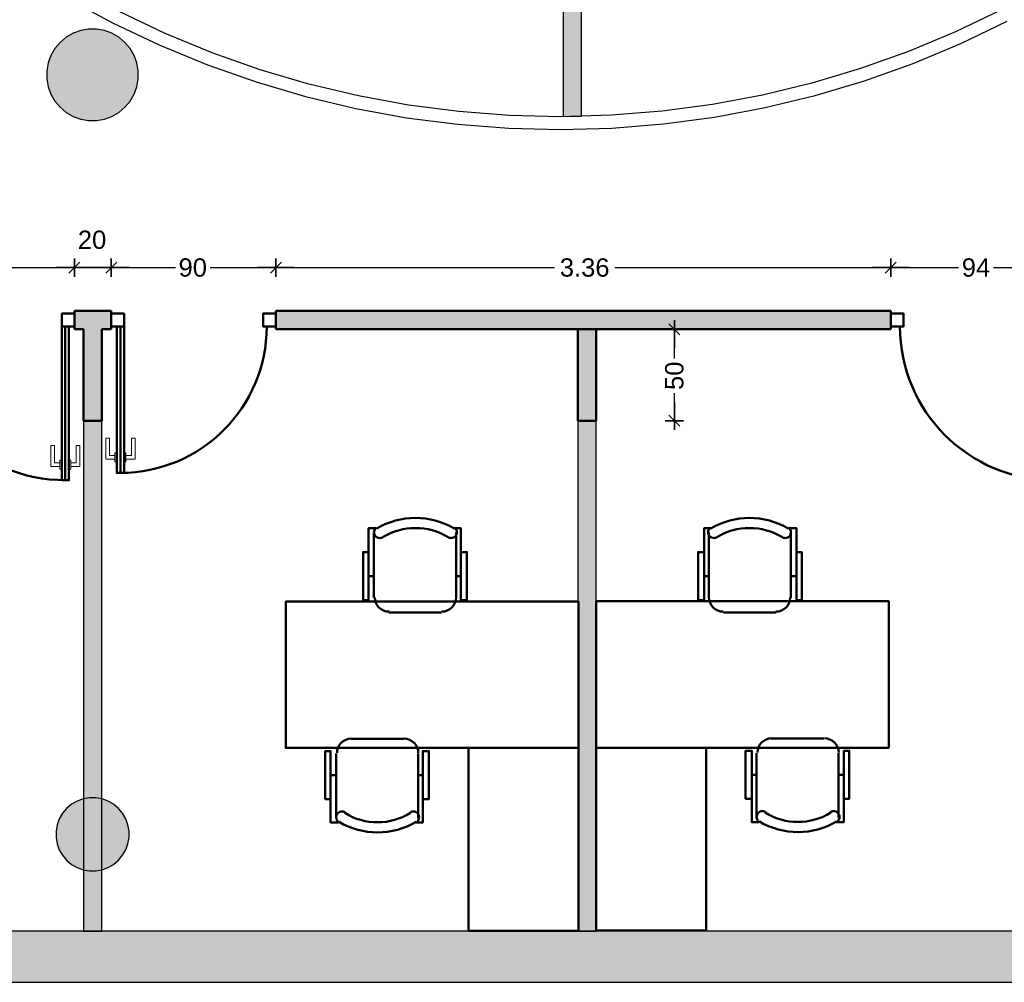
# Model space of a CAD drawing. Header units: metres. Extents: x -1 to 430, y -6 to 31.
# Tile 11 of 19: x 410.34 to 415.72, y 12.84 to 18.1. Entities that reach past the tile are written whole.
import ezdxf

# ---------------------------------------------------------------- set-up
doc = ezdxf.new("R2010")
doc.units = ezdxf.units.M
doc.header["$PDMODE"] = 65
doc.linetypes.add('CONTINUA', pattern=[0])
doc.linetypes.add('VERDECKT', pattern=[9.525, 6.35, -3.175])
for name, color, linetype, lineweight in [('3D P1 MURS EXISTENTS', 7, 'CONTINUA', 25), ('3D P1 MURS NOUS', 7, 'CONTINUA', 25), ('3D P1 PILAR', 7, 'CONTINUA', 25), ('P1 MAMPARES', 7, 'CONTINUA', 25), ('P1 MOBLES', 7, 'CONTINUA', 25)]:
    doc.layers.add(name, color=color, linetype=linetype, lineweight=lineweight)
doc.styles.add('ARIAL', font='arial.ttf')
doc.dimstyles.new('DIMSTYLE_5', dxfattribs={"dimtxt": 0.1, "dimasz": 0.1, "dimexe": 0, "dimexo": 1e-06, "dimgap": 0.05, "dimtad": 0, "dimdec": 0, "dimlfac": 100, "dimrnd": 1, "dimzin": 4, "dimdsep": 46, "dimtxsty": 'ARIAL', "dimblk1": 'ALL_ML_STRICH', "dimblk2": 'ALL_ML_STRICH', "dimsah": 1, "dimcen": 0, "dimse1": 1, "dimse2": 1, "dimclrd": 2, "dimclre": 2, "dimclrt": 2, "dimadec": 0, "dimazin": 0, "dimtfac": 1, "dimtdec": 0, "dimtix": 1, "dimtmove": 2, "dimatfit": 3, "dimfxl": 0, "dimtzin": 0, "dimlwd": 0, "dimlwe": 35, "dimarcsym": 0})
doc.dimstyles.new('DIMSTYLE_6', dxfattribs={"dimtxt": 0.1, "dimasz": 0.1, "dimexe": 0, "dimexo": 1e-06, "dimgap": 0.05, "dimtad": 0, "dimrnd": 0.01, "dimzin": 4, "dimdsep": 46, "dimtxsty": 'ARIAL', "dimblk1": 'ALL_ML_STRICH', "dimblk2": 'ALL_ML_STRICH', "dimsah": 1, "dimcen": 0, "dimse1": 1, "dimse2": 1, "dimclrd": 2, "dimclre": 2, "dimclrt": 2, "dimadec": 0, "dimazin": 0, "dimtfac": 1, "dimtdec": 0, "dimtix": 1, "dimtmove": 2, "dimatfit": 3, "dimfxl": 0, "dimtzin": 0, "dimlwd": 0, "dimlwe": 35, "dimarcsym": 0})
doc.dimstyles.new('DIMSTYLE_7', dxfattribs={"dimtxt": 0.1, "dimasz": 0.1, "dimexe": 0, "dimexo": 1e-06, "dimgap": 0.05, "dimtad": 2, "dimdec": 0, "dimlfac": 100, "dimrnd": 1, "dimzin": 4, "dimdsep": 46, "dimtxsty": 'ARIAL', "dimblk1": 'ALL_ML_STRICH', "dimblk2": 'ALL_ML_STRICH', "dimsah": 1, "dimcen": 0, "dimse1": 1, "dimse2": 1, "dimclrd": 2, "dimclre": 2, "dimclrt": 2, "dimadec": 0, "dimazin": 0, "dimtfac": 1, "dimtdec": 0, "dimtix": 1, "dimtmove": 2, "dimatfit": 3, "dimfxl": 0, "dimtvp": 1.2, "dimtzin": 0, "dimlwd": 0, "dimlwe": 35, "dimarcsym": 0})

# ---------------------------------------------------------------- blocks, each defined once
blk = doc.blocks.new('_CLOSEDFILLED')
at = {"color": 0, "linetype": 'ByBlock', "lineweight": -2}
blk.add_solid([(-1, 0), (0, 0), (-1, 0)], dxfattribs=at)
blk = doc.blocks.new('ALL_ML_STRICH')
at = {"color": 0, "linetype": 'ByBlock', "lineweight": -2}
for p, q in [((-1, 0), (0.5, 0)), ((-0.3, -0.3), (0.3, 0.3)), ((0, -0.5), (0, 0.5))]:
    blk.add_line(p, q, dxfattribs=at)
blk = doc.blocks.new('*D41')
at = {"layer": 'DEFPOINTS', "color": 2, "linetype": 'CONTINUA', "lineweight": 35, "transparency": 33554687}
for p in [(409.695, 16.7461), (409.695, 16.5095), (410.635, 16.5095)]:
    blk.add_point(p, dxfattribs=at)
at = {"layer": 'P1 MAMPARES', "color": 2, "linetype": 'CONTINUA', "lineweight": -2, "transparency": 33554687}
for p, q in [((409.695, 16.7461), (410.0657, 16.7461)), ((410.2557, 16.7461), (410.635, 16.7461))]:
    blk.add_line(p, q, dxfattribs=at)
at = {"layer": 'P1 MAMPARES', "color": 2, "linetype": 'CONTINUA', "lineweight": 35, "transparency": 33554687, "xscale": 0.1, "yscale": 0.1, "zscale": 0.1, "rotation": 180}
blk.add_blockref('ALL_ML_STRICH', (409.695, 16.7461), dxfattribs=at)
at = {"layer": 'P1 MAMPARES', "color": 2, "linetype": 'CONTINUA', "lineweight": 35, "transparency": 33554687, "xscale": 0.1, "yscale": 0.1, "zscale": 0.1}
blk.add_blockref('ALL_ML_STRICH', (410.635, 16.7461), dxfattribs=at)
at = {"layer": 'P1 MAMPARES', "color": 2, "linetype": 'CONTINUA', "lineweight": 35, "transparency": 33554687, "insert": (410.1607, 16.7461), "char_height": 0.1, "width": 0.2, "attachment_point": 5, "style": 'ARIAL'}
blk.add_mtext('\\A1;{94}', dxfattribs=at)
blk = doc.blocks.new('*D42')
at = {"layer": 'DEFPOINTS', "color": 2, "linetype": 'CONTINUA', "lineweight": 35, "transparency": 33554687}
for p in [(410.635, 16.7461), (410.635, 16.5095), (410.8361, 16.5095)]:
    blk.add_point(p, dxfattribs=at)
at = {"layer": 'P1 MAMPARES', "color": 2, "linetype": 'CONTINUA', "lineweight": -2, "transparency": 33554687}
blk.add_line((410.635, 16.7461), (410.8361, 16.7461), dxfattribs=at)
at = {"layer": 'P1 MAMPARES', "color": 2, "linetype": 'CONTINUA', "lineweight": 35, "transparency": 33554687, "xscale": 0.1, "yscale": 0.1, "zscale": 0.1, "rotation": 180}
blk.add_blockref('ALL_ML_STRICH', (410.635, 16.7461), dxfattribs=at)
at = {"layer": 'P1 MAMPARES', "color": 2, "linetype": 'CONTINUA', "lineweight": 35, "transparency": 33554687, "xscale": 0.1, "yscale": 0.1, "zscale": 0.1}
blk.add_blockref('ALL_ML_STRICH', (410.8361, 16.7461), dxfattribs=at)
at = {"layer": 'P1 MAMPARES', "color": 2, "linetype": 'CONTINUA', "lineweight": 35, "transparency": 33554687, "insert": (410.7312, 16.8978), "char_height": 0.1, "width": 0.2, "attachment_point": 5, "style": 'ARIAL'}
blk.add_mtext('\\A1;{20}', dxfattribs=at)
blk = doc.blocks.new('*D43')
at = {"layer": 'DEFPOINTS', "color": 2, "linetype": 'CONTINUA', "lineweight": 35, "transparency": 33554687}
for p in [(410.8361, 16.7461), (410.8361, 16.5095), (411.7361, 16.5095)]:
    blk.add_point(p, dxfattribs=at)
at = {"layer": 'P1 MAMPARES', "color": 2, "linetype": 'CONTINUA', "lineweight": -2, "transparency": 33554687}
for p, q in [((410.8361, 16.7461), (411.1867, 16.7461)), ((411.3767, 16.7461), (411.7361, 16.7461))]:
    blk.add_line(p, q, dxfattribs=at)
at = {"layer": 'P1 MAMPARES', "color": 2, "linetype": 'CONTINUA', "lineweight": 35, "transparency": 33554687, "xscale": 0.1, "yscale": 0.1, "zscale": 0.1, "rotation": 180}
blk.add_blockref('ALL_ML_STRICH', (410.8361, 16.7461), dxfattribs=at)
at = {"layer": 'P1 MAMPARES', "color": 2, "linetype": 'CONTINUA', "lineweight": 35, "transparency": 33554687, "xscale": 0.1, "yscale": 0.1, "zscale": 0.1}
blk.add_blockref('ALL_ML_STRICH', (411.7361, 16.7461), dxfattribs=at)
at = {"layer": 'P1 MAMPARES', "color": 2, "linetype": 'CONTINUA', "lineweight": 35, "transparency": 33554687, "insert": (411.2817, 16.7461), "char_height": 0.1, "width": 0.2, "attachment_point": 5, "style": 'ARIAL'}
blk.add_mtext('\\A1;{90}', dxfattribs=at)
blk = doc.blocks.new('*D44')
at = {"layer": 'DEFPOINTS', "color": 2, "linetype": 'CONTINUA', "lineweight": 35, "transparency": 33554687}
for p in [(411.7361, 16.7461), (411.7361, 16.5095), (415.0981, 16.5095)]:
    blk.add_point(p, dxfattribs=at)
at = {"layer": 'P1 MAMPARES', "color": 2, "linetype": 'CONTINUA', "lineweight": -2, "transparency": 33554687}
for p, q in [((411.7361, 16.7461), (413.2594, 16.7461)), ((413.5894, 16.7461), (415.0981, 16.7461))]:
    blk.add_line(p, q, dxfattribs=at)
at = {"layer": 'P1 MAMPARES', "color": 2, "linetype": 'CONTINUA', "lineweight": 35, "transparency": 33554687, "xscale": 0.1, "yscale": 0.1, "zscale": 0.1, "rotation": 180}
blk.add_blockref('ALL_ML_STRICH', (411.7361, 16.7461), dxfattribs=at)
at = {"layer": 'P1 MAMPARES', "color": 2, "linetype": 'CONTINUA', "lineweight": 35, "transparency": 33554687, "xscale": 0.1, "yscale": 0.1, "zscale": 0.1}
blk.add_blockref('ALL_ML_STRICH', (415.0981, 16.7461), dxfattribs=at)
at = {"layer": 'P1 MAMPARES', "color": 2, "linetype": 'CONTINUA', "lineweight": 35, "transparency": 33554687, "insert": (413.4244, 16.7461), "char_height": 0.1, "width": 0.4, "attachment_point": 5, "style": 'ARIAL'}
blk.add_mtext('\\A1;{\\A1;{3.36\\H0.066000;\\S^ ;}}', dxfattribs=at)
blk = doc.blocks.new('*D45')
at = {"layer": 'DEFPOINTS', "color": 2, "linetype": 'CONTINUA', "lineweight": 35, "transparency": 33554687}
for p in [(415.0981, 16.7461), (415.0981, 16.5095), (416.0381, 16.5095)]:
    blk.add_point(p, dxfattribs=at)
at = {"layer": 'P1 MAMPARES', "color": 2, "linetype": 'CONTINUA', "lineweight": -2, "transparency": 33554687}
for p, q in [((415.0981, 16.7461), (415.4688, 16.7461)), ((415.6588, 16.7461), (416.0381, 16.7461))]:
    blk.add_line(p, q, dxfattribs=at)
at = {"layer": 'P1 MAMPARES', "color": 2, "linetype": 'CONTINUA', "lineweight": 35, "transparency": 33554687, "xscale": 0.1, "yscale": 0.1, "zscale": 0.1, "rotation": 180}
blk.add_blockref('ALL_ML_STRICH', (415.0981, 16.7461), dxfattribs=at)
at = {"layer": 'P1 MAMPARES', "color": 2, "linetype": 'CONTINUA', "lineweight": 35, "transparency": 33554687, "xscale": 0.1, "yscale": 0.1, "zscale": 0.1}
blk.add_blockref('ALL_ML_STRICH', (416.0381, 16.7461), dxfattribs=at)
at = {"layer": 'P1 MAMPARES', "color": 2, "linetype": 'CONTINUA', "lineweight": 35, "transparency": 33554687, "insert": (415.5638, 16.7461), "char_height": 0.1, "width": 0.2, "attachment_point": 5, "style": 'ARIAL'}
blk.add_mtext('\\A1;{94}', dxfattribs=at)
blk = doc.blocks.new('*D49')
at = {"layer": 'DEFPOINTS', "color": 2, "linetype": 'CONTINUA', "lineweight": 35, "transparency": 33554687}
for p in [(413.4874, 16.4095), (413.4874, 15.9095), (413.9147, 15.9095)]:
    blk.add_point(p, dxfattribs=at)
at = {"layer": 'P1 MAMPARES', "color": 2, "linetype": 'CONTINUA', "lineweight": -2, "transparency": 33554687}
for p, q in [((413.9147, 16.2501), (413.9147, 16.4095)), ((413.9147, 15.9095), (413.9147, 16.0601))]:
    blk.add_line(p, q, dxfattribs=at)
at = {"layer": 'P1 MAMPARES', "color": 2, "linetype": 'CONTINUA', "lineweight": 35, "transparency": 33554687, "xscale": 0.1, "yscale": 0.1, "zscale": 0.1}
for p, rotation in [((413.9147, 16.4095), 90), ((413.9147, 15.9095), 270)]:
    blk.add_blockref('ALL_ML_STRICH', p, dxfattribs=dict(at, rotation=rotation))
at = {"layer": 'P1 MAMPARES', "color": 2, "linetype": 'CONTINUA', "lineweight": 35, "transparency": 33554687, "insert": (413.9147, 16.1551), "char_height": 0.1, "width": 0.2, "attachment_point": 5, "rotation": 90, "style": 'ARIAL'}
blk.add_mtext('\\A1;{50}', dxfattribs=at)

msp = doc.modelspace()

# ---------------------------------------------------------------- hatches: boundary and pattern name
at = {"layer": '3D P1 MURS EXISTENTS', "linetype": 'CONTINUA', "lineweight": 18, "true_color": 0xa0a0a0, "transparency": 33554687}
msp.add_hatch(color=253, dxfattribs=at).paths.add_polyline_path([(398.2417, 12.8406), (423.6575, 12.8406), (423.7155, 13.1206), (398.2972, 13.1206)])
at = {"layer": '3D P1 MURS NOUS', "linetype": 'CONTINUA', "lineweight": 18, "true_color": 0x006e00, "transparency": 33554687}
for points in [[(413.3066, 20.82), (413.3066, 17.5712), (413.4066, 17.5741), (413.4066, 20.82)], [(410.685, 15.9095), (410.685, 13.1206), (410.785, 13.1206), (410.785, 15.9095)], [(413.3874, 15.9095), (413.3874, 13.1206), (413.4874, 13.1206), (413.4874, 15.9095)]]:
    msp.add_hatch(color=96, dxfattribs=at).paths.add_polyline_path(points)
at = {"layer": '3D P1 PILAR', "linetype": 'CONTINUA', "lineweight": 18, "transparency": 33554687}
for points in [[(410.7556, 18.0491), (410.7119, 18.0491), (410.6689, 18.0416), (410.6278, 18.0266), (410.59, 18.0048), (410.5565, 17.9767), (410.5284, 17.9432), (410.5066, 17.9054), (410.4916, 17.8643), (410.484, 17.8213), (410.484, 17.7776), (410.4916, 17.7346), (410.5066, 17.6935), (410.5284, 17.6557), (410.5565, 17.6222), (410.59, 17.5942), (410.6278, 17.5723), (410.6689, 17.5574), (410.7119, 17.5498), (410.7556, 17.5498), (410.7986, 17.5574), (410.8396, 17.5723), (410.8775, 17.5942), (410.911, 17.6222), (410.939, 17.6557), (410.9609, 17.6935), (410.9758, 17.7346), (410.9834, 17.7776), (410.9834, 17.8213), (410.9758, 17.8643), (410.9609, 17.9054), (410.939, 17.9432), (410.911, 17.9767), (410.8775, 18.0048), (410.8396, 18.0266), (410.7986, 18.0416)], [(410.7512, 13.8492), (410.7163, 13.8492), (410.6818, 13.8431), (410.649, 13.8312), (410.6187, 13.8137), (410.5919, 13.7912), (410.5695, 13.7645), (410.552, 13.7342), (410.54, 13.7014), (410.534, 13.6669), (410.534, 13.632), (410.54, 13.5976), (410.552, 13.5647), (410.5695, 13.5345), (410.5919, 13.5077), (410.6187, 13.4852), (410.649, 13.4677), (410.6818, 13.4558), (410.7163, 13.4497), (410.7512, 13.4497), (410.7856, 13.4558), (410.8185, 13.4677), (410.8487, 13.4852), (410.8755, 13.5077), (410.898, 13.5345), (410.9154, 13.5647), (410.9274, 13.5976), (410.9335, 13.632), (410.9335, 13.6669), (410.9274, 13.7014), (410.9154, 13.7342), (410.898, 13.7645), (410.8755, 13.7912), (410.8487, 13.8137), (410.8185, 13.8312), (410.7856, 13.8431)]]:
    msp.add_hatch(color=9, dxfattribs=at).paths.add_polyline_path(points)
at = {"layer": 'P1 MAMPARES', "linetype": 'VERDECKT', "lineweight": 25, "transparency": 33554687}
for points in [[(410.685, 16.4095), (410.685, 15.9095), (410.785, 15.9095), (410.785, 16.4095), (410.8361, 16.4095), (410.8361, 16.5095), (410.635, 16.5095), (410.635, 16.4095)], [(413.3874, 16.4095), (413.3874, 15.9095), (413.4874, 15.9095), (413.4874, 16.4095), (415.0981, 16.4095), (415.0981, 16.5095), (411.7361, 16.5095), (411.7361, 16.4095)]]:
    msp.add_hatch(color=180, dxfattribs=at).paths.add_polyline_path(points)

# ---------------------------------------------------------------- linework, layer by layer
at = {"layer": '3D P1 MURS EXISTENTS', "color": 7, "linetype": 'CONTINUA', "lineweight": 25, "transparency": 33554687}
for p, q in [((410.5993, 18.2166), (410.8472, 18.0827)), ((411.1301, 18.0259), (410.8788, 18.1451)), ((415.7026, 18.1546), (415.4518, 18.0344)), ((415.4804, 17.9705), (415.7346, 18.0923)), ((410.8472, 18.0827), (411.1018, 17.9618)), ((415.4518, 18.0344), (415.1951, 17.9275)), ((411.3873, 17.9199), (411.1301, 18.0259)), ((411.1018, 17.9618), (411.3623, 17.8545)), ((415.1951, 17.9275), (414.9331, 17.8341)), ((415.2203, 17.8621), (415.4804, 17.9705)), ((411.6497, 17.8276), (411.3873, 17.9199)), ((411.3623, 17.8545), (411.6282, 17.761)), ((411.9165, 17.7491), (411.6497, 17.8276)), ((414.9331, 17.8341), (414.6665, 17.7546)), ((414.9548, 17.7675), (415.2203, 17.8621)), ((414.6848, 17.687), (414.9548, 17.7675)), ((411.6282, 17.761), (411.8985, 17.6815)), ((412.1871, 17.6847), (411.9165, 17.7491)), ((414.6665, 17.7546), (414.3962, 17.6891)), ((411.8985, 17.6815), (412.1727, 17.6162)), ((412.4607, 17.6346), (412.1871, 17.6847)), ((414.3962, 17.6891), (414.1228, 17.6379)), ((414.4109, 17.6206), (414.6848, 17.687)), ((412.1727, 17.6162), (412.4499, 17.5654)), ((412.7365, 17.5988), (412.4607, 17.6346)), ((414.1228, 17.6379), (413.8472, 17.601)), ((414.1339, 17.5687), (414.4109, 17.6206)), ((412.4499, 17.5654), (412.7293, 17.5292)), ((413.0138, 17.5776), (412.7365, 17.5988)), ((413.2919, 17.5708), (413.0138, 17.5776)), ((413.5699, 17.5787), (413.2919, 17.5708)), ((413.8472, 17.601), (413.5699, 17.5787)), ((413.8546, 17.5314), (414.1339, 17.5687)), ((412.7293, 17.5292), (413.0103, 17.5076)), ((413.0103, 17.5076), (413.292, 17.5008)), ((413.292, 17.5008), (413.5737, 17.5087)), ((413.5737, 17.5087), (413.8546, 17.5314)), ((423.7155, 13.1206), (398.2972, 13.1206)), ((398.2417, 12.8406), (423.6575, 12.8406))]:
    msp.add_line(p, q, dxfattribs=at)
at = {"layer": '3D P1 MURS NOUS', "color": 7, "linetype": 'CONTINUA', "lineweight": 25, "transparency": 33554687}
for p, q in [((413.3066, 20.82), (413.3066, 17.5712)), ((413.4066, 17.5741), (413.4066, 20.82)), ((413.3066, 17.5712), (413.4066, 17.5741)), ((410.685, 15.9095), (410.685, 13.1206)), ((410.785, 15.9095), (410.685, 15.9095)), ((410.785, 13.1206), (410.785, 15.9095)), ((413.3874, 15.9095), (413.3874, 13.1206)), ((413.4874, 15.9095), (413.3874, 15.9095)), ((413.4874, 13.1206), (413.4874, 15.9095)), ((410.685, 13.1206), (410.785, 13.1206)), ((413.3874, 13.1206), (413.4874, 13.1206))]:
    msp.add_line(p, q, dxfattribs=at)
at = {"layer": '3D P1 MURS NOUS', "color": 4, "linetype": 'CONTINUA', "lineweight": 50, "transparency": 33554687}
for p, q in [((410.635, 16.4095), (410.635, 16.5095)), ((410.8361, 16.5095), (410.635, 16.5095)), ((410.8361, 16.5095), (410.8361, 16.4095)), ((411.7361, 16.4095), (411.7361, 16.5095)), ((415.0981, 16.5095), (411.7361, 16.5095)), ((415.0981, 16.5095), (415.0981, 16.4095)), ((410.585, 16.4245), (410.585, 15.5845)), ((410.8861, 16.4245), (410.8861, 15.6245)), ((410.635, 16.4095), (410.685, 16.4095)), ((410.685, 16.4095), (410.685, 15.9095)), ((410.785, 16.4095), (410.8361, 16.4095)), ((410.785, 15.9095), (410.785, 16.4095)), ((411.7361, 16.4095), (415.0981, 16.4095)), ((413.3874, 16.4095), (413.3874, 15.9095)), ((413.4874, 16.4095), (413.3874, 16.4095)), ((413.4874, 15.9095), (413.4874, 16.4095)), ((410.685, 15.9095), (410.785, 15.9095)), ((413.3874, 15.9095), (413.4874, 15.9095))]:
    msp.add_line(p, q, dxfattribs=at)
for points in [[(410.565, 16.4945), (410.635, 16.4945), (410.635, 16.4245), (410.565, 16.4245), (410.565, 16.4945)], [(410.9061, 16.4945), (410.8361, 16.4945), (410.8361, 16.4245), (410.9061, 16.4245), (410.9061, 16.4945)], [(411.7361, 16.4945), (411.6661, 16.4945), (411.6661, 16.4245), (411.7361, 16.4245), (411.7361, 16.4945)], [(415.0981, 16.4945), (415.1681, 16.4945), (415.1681, 16.4245), (415.0981, 16.4245), (415.0981, 16.4945)]]:
    msp.add_lwpolyline(points, close=True, dxfattribs=at)
for centre, radius, start, end in [((410.585, 16.4245), 0.84, 180, 270), ((410.8861, 16.4245), 0.8, 270, 0), ((415.9881, 16.4245), 0.84, 180, 270)]:
    msp.add_arc(centre, radius, start, end, dxfattribs=at)
at = {"layer": '3D P1 PILAR', "color": 7, "linetype": 'CONTINUA', "lineweight": 25, "transparency": 33554687}
for p, q in [((410.6689, 18.0416), (410.6278, 18.0266)), ((410.7119, 18.0491), (410.6689, 18.0416)), ((410.7556, 18.0491), (410.7119, 18.0491)), ((410.7986, 18.0416), (410.7556, 18.0491)), ((410.8396, 18.0266), (410.7986, 18.0416)), ((410.59, 18.0048), (410.5565, 17.9767)), ((410.6278, 18.0266), (410.59, 18.0048)), ((410.8775, 18.0048), (410.8396, 18.0266)), ((410.911, 17.9767), (410.8775, 18.0048)), ((410.5284, 17.9432), (410.5066, 17.9054)), ((410.5565, 17.9767), (410.5284, 17.9432)), ((410.939, 17.9432), (410.911, 17.9767)), ((410.9609, 17.9054), (410.939, 17.9432)), ((410.5066, 17.9054), (410.4916, 17.8643)), ((410.9758, 17.8643), (410.9609, 17.9054)), ((410.4916, 17.8643), (410.484, 17.8213)), ((410.484, 17.8213), (410.484, 17.7776)), ((410.9834, 17.8213), (410.9758, 17.8643)), ((410.9834, 17.7776), (410.9834, 17.8213)), ((410.484, 17.7776), (410.4916, 17.7346)), ((410.9758, 17.7346), (410.9834, 17.7776)), ((410.4916, 17.7346), (410.5066, 17.6935)), ((410.9609, 17.6935), (410.9758, 17.7346)), ((410.5066, 17.6935), (410.5284, 17.6557)), ((410.939, 17.6557), (410.9609, 17.6935)), ((410.5284, 17.6557), (410.5565, 17.6222)), ((410.5565, 17.6222), (410.59, 17.5942)), ((410.8775, 17.5942), (410.911, 17.6222)), ((410.911, 17.6222), (410.939, 17.6557)), ((410.59, 17.5942), (410.6278, 17.5723)), ((410.6278, 17.5723), (410.6689, 17.5574)), ((410.6689, 17.5574), (410.7119, 17.5498)), ((410.7119, 17.5498), (410.7556, 17.5498)), ((410.7556, 17.5498), (410.7986, 17.5574)), ((410.7986, 17.5574), (410.8396, 17.5723)), ((410.8396, 17.5723), (410.8775, 17.5942)), ((410.6818, 13.8431), (410.649, 13.8312)), ((410.7163, 13.8492), (410.6818, 13.8431)), ((410.7512, 13.8492), (410.7163, 13.8492)), ((410.7856, 13.8431), (410.7512, 13.8492)), ((410.8185, 13.8312), (410.7856, 13.8431)), ((410.5919, 13.7912), (410.5695, 13.7645)), ((410.6187, 13.8137), (410.5919, 13.7912)), ((410.649, 13.8312), (410.6187, 13.8137)), ((410.8487, 13.8137), (410.8185, 13.8312)), ((410.8755, 13.7912), (410.8487, 13.8137)), ((410.898, 13.7645), (410.8755, 13.7912)), ((410.552, 13.7342), (410.54, 13.7014)), ((410.5695, 13.7645), (410.552, 13.7342)), ((410.9154, 13.7342), (410.898, 13.7645)), ((410.9274, 13.7014), (410.9154, 13.7342)), ((410.54, 13.7014), (410.534, 13.6669)), ((410.9335, 13.6669), (410.9274, 13.7014)), ((410.534, 13.6669), (410.534, 13.632)), ((410.534, 13.632), (410.54, 13.5976)), ((410.9274, 13.5976), (410.9335, 13.632)), ((410.9335, 13.632), (410.9335, 13.6669)), ((410.54, 13.5976), (410.552, 13.5647)), ((410.9154, 13.5647), (410.9274, 13.5976)), ((410.552, 13.5647), (410.5695, 13.5345)), ((410.5695, 13.5345), (410.5919, 13.5077)), ((410.8755, 13.5077), (410.898, 13.5345)), ((410.898, 13.5345), (410.9154, 13.5647)), ((410.5919, 13.5077), (410.6187, 13.4852)), ((410.6187, 13.4852), (410.649, 13.4677)), ((410.649, 13.4677), (410.6818, 13.4558)), ((410.7856, 13.4558), (410.8185, 13.4677)), ((410.8185, 13.4677), (410.8487, 13.4852)), ((410.8487, 13.4852), (410.8755, 13.5077)), ((410.6818, 13.4558), (410.7163, 13.4497)), ((410.7163, 13.4497), (410.7512, 13.4497)), ((410.7512, 13.4497), (410.7856, 13.4558))]:
    msp.add_line(p, q, dxfattribs=at)
at = {"layer": 'P1 MAMPARES', "color": 4, "linetype": 'CONTINUA', "lineweight": 50, "transparency": 33554687}
for points in [[(410.565, 16.4945), (410.635, 16.4945), (410.635, 16.4245), (410.565, 16.4245), (410.565, 16.4945)], [(410.9061, 16.4945), (410.8361, 16.4945), (410.8361, 16.4245), (410.9061, 16.4245), (410.9061, 16.4945)], [(411.7361, 16.4945), (411.6661, 16.4945), (411.6661, 16.4245), (411.7361, 16.4245), (411.7361, 16.4945)], [(415.0981, 16.4945), (415.1681, 16.4945), (415.1681, 16.4245), (415.0981, 16.4245), (415.0981, 16.4945)], [(410.565, 15.5845), (410.565, 16.4245), (410.585, 16.4245), (410.605, 16.4245), (410.605, 15.5845), (410.585, 15.5845), (410.565, 15.5845)], [(410.9061, 15.6245), (410.9061, 16.4245), (410.8861, 16.4245), (410.8661, 16.4245), (410.8661, 15.6245), (410.8861, 15.6245), (410.9061, 15.6245)]]:
    msp.add_lwpolyline(points, close=True, dxfattribs=at)
at = {"layer": 'P1 MAMPARES', "color": 40, "linetype": 'CONTINUA', "lineweight": 18, "transparency": 33554687}
for points in [[(410.555, 15.6595), (410.555, 15.6795), (410.525, 15.6795), (410.525, 15.7745), (410.505, 15.7745), (410.505, 15.6595), (410.555, 15.6595)], [(410.615, 15.6595), (410.615, 15.6795), (410.645, 15.6795), (410.645, 15.7745), (410.665, 15.7745), (410.665, 15.6595), (410.615, 15.6595)], [(410.8561, 15.6995), (410.8561, 15.7195), (410.8261, 15.7195), (410.8261, 15.8145), (410.8061, 15.8145), (410.8061, 15.6995), (410.8561, 15.6995)], [(410.9161, 15.6995), (410.9161, 15.7195), (410.9461, 15.7195), (410.9461, 15.8145), (410.9661, 15.8145), (410.9661, 15.6995), (410.9161, 15.6995)], [(410.8661, 15.6845), (410.8661, 15.7345), (410.8561, 15.7345), (410.8561, 15.6845), (410.8661, 15.6845)], [(410.9161, 15.6845), (410.9161, 15.7345), (410.9061, 15.7345), (410.9061, 15.6845), (410.9161, 15.6845)], [(410.555, 15.6445), (410.555, 15.6945), (410.565, 15.6945), (410.565, 15.6445), (410.555, 15.6445)], [(410.605, 15.6445), (410.605, 15.6945), (410.615, 15.6945), (410.615, 15.6445), (410.605, 15.6445)]]:
    msp.add_lwpolyline(points, close=True, dxfattribs=at)
at = {"layer": 'P1 MAMPARES', "color": 4, "linetype": 'CONTINUA', "lineweight": 50, "transparency": 33554687}
for centre, radius, start, end in [((410.585, 16.4245), 0.84, 180, 270), ((410.8861, 16.4245), 0.8, 270, 0), ((415.9881, 16.4245), 0.84, 180, 270)]:
    msp.add_arc(centre, radius, start, end, dxfattribs=at)
at = {"layer": 'P1 MOBLES', "color": 202, "linetype": 'CONTINUA', "lineweight": 50, "transparency": 33554687}
for p, q in [((412.2725, 14.9422), (412.2725, 15.2978)), ((412.7212, 15.2978), (412.7212, 14.9422)), ((414.1036, 15.2978), (414.1036, 14.9422)), ((414.5523, 14.9422), (414.5523, 15.2978)), ((412.2429, 15.0607), (412.2725, 15.0607)), ((412.7466, 15.0607), (412.7212, 15.0607)), ((414.0782, 15.0607), (414.1036, 15.0607)), ((414.582, 15.0607), (414.5523, 15.0607)), ((412.6408, 14.8618), (412.3529, 14.8618)), ((414.1841, 14.8618), (414.4719, 14.8618)), ((412.4334, 14.1717), (412.1455, 14.1717)), ((414.4438, 14.1735), (414.7317, 14.1735)), ((412.0651, 14.0913), (412.0651, 13.74)), ((412.5138, 13.74), (412.5138, 14.0913)), ((414.3634, 13.7417), (414.3634, 14.0931)), ((414.8121, 14.0931), (414.8121, 13.7417)), ((412.0354, 13.9728), (412.0651, 13.9728)), ((412.5392, 13.9728), (412.5138, 13.9728)), ((414.338, 13.9746), (414.3634, 13.9746)), ((414.8417, 13.9746), (414.8121, 13.9746))]:
    msp.add_line(p, q, dxfattribs=at)
for points in [[(412.2429, 15.1919), (412.2132, 15.1919), (412.2132, 14.9295), (412.2429, 14.9295), (412.2429, 15.3232), (412.2852, 15.3232)], [(412.2866, 15.3263), (412.2817, 15.3222), (412.2777, 15.3174), (412.2749, 15.312), (412.2731, 15.3062), (412.2725, 15.3002), (412.273, 15.2941), (412.2747, 15.2881), (412.2777, 15.2825), (412.2817, 15.2775), (412.2865, 15.2736), (412.2919, 15.2707), (412.2976, 15.2688), (412.3036, 15.2681), (412.3097, 15.2686), (412.3157, 15.2703), (412.3214, 15.2732)], [(412.6766, 15.2732), (412.6823, 15.2703), (412.6882, 15.2686), (412.6943, 15.2681), (412.7003, 15.2688), (412.7061, 15.2707), (412.7115, 15.2736), (412.7162, 15.2775), (412.7203, 15.2825), (412.7232, 15.2881), (412.7249, 15.2941), (412.7255, 15.3002), (412.7248, 15.3062), (412.7231, 15.312), (412.7202, 15.3174), (412.7163, 15.3222), (412.7114, 15.3263)], [(412.7466, 15.1919), (412.7805, 15.1919), (412.7805, 14.9295), (412.7466, 14.9295), (412.7466, 15.3232), (412.7085, 15.3232)], [(414.0782, 15.1919), (414.0444, 15.1919), (414.0444, 14.9295), (414.0782, 14.9295), (414.0782, 15.3232), (414.1163, 15.3232)], [(414.1483, 15.2732), (414.1426, 15.2703), (414.1366, 15.2686), (414.1305, 15.2681), (414.1245, 15.2688), (414.1187, 15.2707), (414.1134, 15.2736), (414.1086, 15.2775), (414.1046, 15.2825), (414.1016, 15.2881), (414.0999, 15.2941), (414.0994, 15.3002), (414.1, 15.3062), (414.1018, 15.312), (414.1046, 15.3174), (414.1085, 15.3222), (414.1135, 15.3263)], [(414.5383, 15.3263), (414.5432, 15.3222), (414.5471, 15.3174), (414.5499, 15.312), (414.5517, 15.3062), (414.5523, 15.3002), (414.5518, 15.2941), (414.5501, 15.2881), (414.5471, 15.2825), (414.5431, 15.2775), (414.5384, 15.2736), (414.533, 15.2707), (414.5272, 15.2688), (414.5212, 15.2681), (414.5151, 15.2686), (414.5092, 15.2703), (414.5035, 15.2732)], [(414.582, 15.1919), (414.6116, 15.1919), (414.6116, 14.9295), (414.582, 14.9295), (414.582, 15.3232), (414.5396, 15.3232)], [(412.2767, 14.9443), (412.2783, 14.9285), (412.2829, 14.9138), (412.2901, 14.9005), (412.2997, 14.8889), (412.3113, 14.8794), (412.3246, 14.8721), (412.3393, 14.8676), (412.3551, 14.866)], [(412.6429, 14.866), (412.6587, 14.8676), (412.6734, 14.8721), (412.6867, 14.8794), (412.6983, 14.8889), (412.7078, 14.9005), (412.7151, 14.9138), (412.7196, 14.9285), (412.7212, 14.9443)], [(414.1819, 14.866), (414.1662, 14.8676), (414.1515, 14.8721), (414.1382, 14.8794), (414.1266, 14.8889), (414.117, 14.9005), (414.1098, 14.9138), (414.1052, 14.9285), (414.1036, 14.9443)], [(414.5481, 14.9443), (414.5465, 14.9285), (414.542, 14.9138), (414.5347, 14.9005), (414.5252, 14.8889), (414.5136, 14.8794), (414.5003, 14.8721), (414.4856, 14.8676), (414.4698, 14.866)], [(412.1486, 14.1721), (412.1328, 14.1705), (412.1181, 14.166), (412.1048, 14.1587), (412.0932, 14.1492), (412.0836, 14.1376), (412.0764, 14.1243), (412.0719, 14.1096), (412.0703, 14.0938)], [(412.5148, 14.0938), (412.5132, 14.1096), (412.5086, 14.1243), (412.5014, 14.1376), (412.4918, 14.1492), (412.4802, 14.1587), (412.4669, 14.166), (412.4522, 14.1705), (412.4364, 14.1721)], [(414.447, 14.1739), (414.4312, 14.1723), (414.4165, 14.1677), (414.4032, 14.1605), (414.3916, 14.151), (414.382, 14.1394), (414.3748, 14.1261), (414.3702, 14.1114), (414.3686, 14.0956)], [(414.8131, 14.0956), (414.8115, 14.1114), (414.807, 14.1261), (414.7998, 14.1394), (414.7902, 14.151), (414.7786, 14.1605), (414.7653, 14.1677), (414.7506, 14.1723), (414.7348, 14.1739)], [(412.0354, 13.8416), (412.0058, 13.8416), (412.0058, 14.104), (412.0354, 14.104), (412.0354, 13.7146), (412.0778, 13.7146)], [(412.5392, 13.8416), (412.5731, 13.8416), (412.5731, 14.104), (412.5392, 14.104), (412.5392, 13.7146), (412.5011, 13.7146)], [(414.338, 13.8433), (414.3041, 13.8433), (414.3041, 14.1058), (414.338, 14.1058), (414.338, 13.7163), (414.3761, 13.7163)], [(414.8417, 13.8433), (414.8713, 13.8433), (414.8713, 14.1058), (414.8417, 14.1058), (414.8417, 13.7163), (414.7994, 13.7163)], [(412.1149, 13.7692), (412.1092, 13.7721), (412.1032, 13.7737), (412.0972, 13.7742), (412.0912, 13.7735), (412.0854, 13.7717), (412.08, 13.7688), (412.0752, 13.7648), (412.0712, 13.7598), (412.0683, 13.7542), (412.0666, 13.7482), (412.066, 13.7421), (412.0667, 13.7361), (412.0684, 13.7303), (412.0713, 13.7249), (412.0752, 13.7201), (412.0801, 13.7161)], [(412.5049, 13.7161), (412.5098, 13.7201), (412.5137, 13.7249), (412.5166, 13.7303), (412.5184, 13.7361), (412.519, 13.7421), (412.5185, 13.7482), (412.5167, 13.7542), (412.5138, 13.7598), (412.5098, 13.7648), (412.505, 13.7688), (412.4996, 13.7717), (412.4939, 13.7735), (412.4879, 13.7742), (412.4818, 13.7737), (412.4758, 13.7721), (412.4701, 13.7692)], [(414.4133, 13.7709), (414.4076, 13.7738), (414.4016, 13.7755), (414.3955, 13.776), (414.3895, 13.7753), (414.3838, 13.7734), (414.3784, 13.7705), (414.3736, 13.7666), (414.3696, 13.7616), (414.3666, 13.756), (414.3649, 13.75), (414.3644, 13.7439), (414.365, 13.7379), (414.3668, 13.7321), (414.3696, 13.7267), (414.3736, 13.7219), (414.3785, 13.7178)], [(414.8033, 13.7178), (414.8082, 13.7219), (414.8121, 13.7267), (414.815, 13.7321), (414.8167, 13.7379), (414.8174, 13.7439), (414.8168, 13.75), (414.8151, 13.756), (414.8122, 13.7616), (414.8082, 13.7666), (414.8034, 13.7705), (414.798, 13.7734), (414.7922, 13.7753), (414.7862, 13.776), (414.7802, 13.7755), (414.7742, 13.7738), (414.7685, 13.7709)]]:
    msp.add_lwpolyline(points, dxfattribs=at)
for points in [[(413.3901, 14.121), (411.7899, 14.121), (411.7899, 14.921), (413.3901, 14.921), (413.3901, 14.121)], [(413.4871, 14.1227), (415.0872, 14.1227), (415.0872, 14.9228), (413.4871, 14.9228), (413.4871, 14.1227)], [(412.789, 13.1219), (413.3901, 13.1219), (413.3901, 14.121), (412.789, 14.121), (412.789, 13.1219)], [(414.0882, 13.1237), (413.4871, 13.1237), (413.4871, 14.1227), (414.0882, 14.1227), (414.0882, 13.1237)]]:
    msp.add_lwpolyline(points, close=True, dxfattribs=at)
for centre, radius, start, end in [((412.4991, 14.9615), 0.4167, 59.5741, 120.4448), ((414.3258, 14.9615), 0.4167, 59.5552, 120.4259), ((412.4991, 14.9827), 0.3405, 58.2584, 121.7644), ((414.3258, 14.9827), 0.3405, 58.2356, 121.7416), ((412.2924, 14.0554), 0.3405, 238.2581, 301.7651), ((414.5908, 14.0572), 0.3405, 238.2583, 301.765), ((412.2924, 14.0766), 0.4167, 239.5736, 300.4456), ((414.5908, 14.0784), 0.4167, 239.5735, 300.4456)]:
    msp.add_arc(centre, radius, start, end, dxfattribs=at)

# ---------------------------------------------------------------- block references
at = {"layer": '3D P1 PILAR', "color": 7, "linetype": 'CONTINUA', "lineweight": 25, "transparency": 33554687, "xscale": 0.0002666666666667, "yscale": 0.0002666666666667, "zscale": 0.0002666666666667}
for p in [(410.7337, 17.7995), (410.7337, 13.6495)]:
    msp.add_blockref('_CLOSEDFILLED', p, dxfattribs=at)

# ---------------------------------------------------------------- dimensions: what is measured, and where the dimension line sits
at = {"layer": 'P1 MAMPARES', "color": 2, "linetype": 'CONTINUA', "lineweight": 35, "transparency": 33554687}
for base, p1, p2, dimstyle, picture, middle in [((410.8361, 16.7461), (410.635, 16.5095), (410.8361, 16.5095), 'DIMSTYLE_7', '*D42', (410.7312, 16.8978)), ((410.635, 16.7461), (409.695, 16.5095), (410.635, 16.5095), 'DIMSTYLE_5', '*D41', (410.1607, 16.7461)), ((411.7361, 16.7461), (410.8361, 16.5095), (411.7361, 16.5095), 'DIMSTYLE_5', '*D43', (411.2817, 16.7461)), ((415.0981, 16.7461), (411.7361, 16.5095), (415.0981, 16.5095), 'DIMSTYLE_6', '*D44', (413.4244, 16.7461)), ((416.0381, 16.7461), (415.0981, 16.5095), (416.0381, 16.5095), 'DIMSTYLE_5', '*D45', (415.5638, 16.7461))]:
    dim = msp.add_linear_dim(base=base, p1=p1, p2=p2, dimstyle=dimstyle, override={"dimpost": '<>', "dimclrd": 2, "dimclre": 2, "dimclrt": 2, "dimlwd": 0, "dimlwe": 35}, dxfattribs=at)
    dim.commit()
    dim.dimension.update_dxf_attribs({"geometry": picture, "text_midpoint": middle, "dimtype": 160})
dim = msp.add_linear_dim(base=(413.9147, 16.4095), p1=(413.4874, 15.9095), p2=(413.4874, 16.4095), angle=90, dimstyle='DIMSTYLE_5', override={"dimpost": '<>', "dimclrd": 2, "dimclre": 2, "dimclrt": 2, "dimlwd": 0, "dimlwe": 35}, dxfattribs=at)
dim.commit()
dim.dimension.update_dxf_attribs({"geometry": '*D49', "text_midpoint": (413.9147, 16.1551), "dimtype": 160})

doc.saveas('drawing.dxf')
